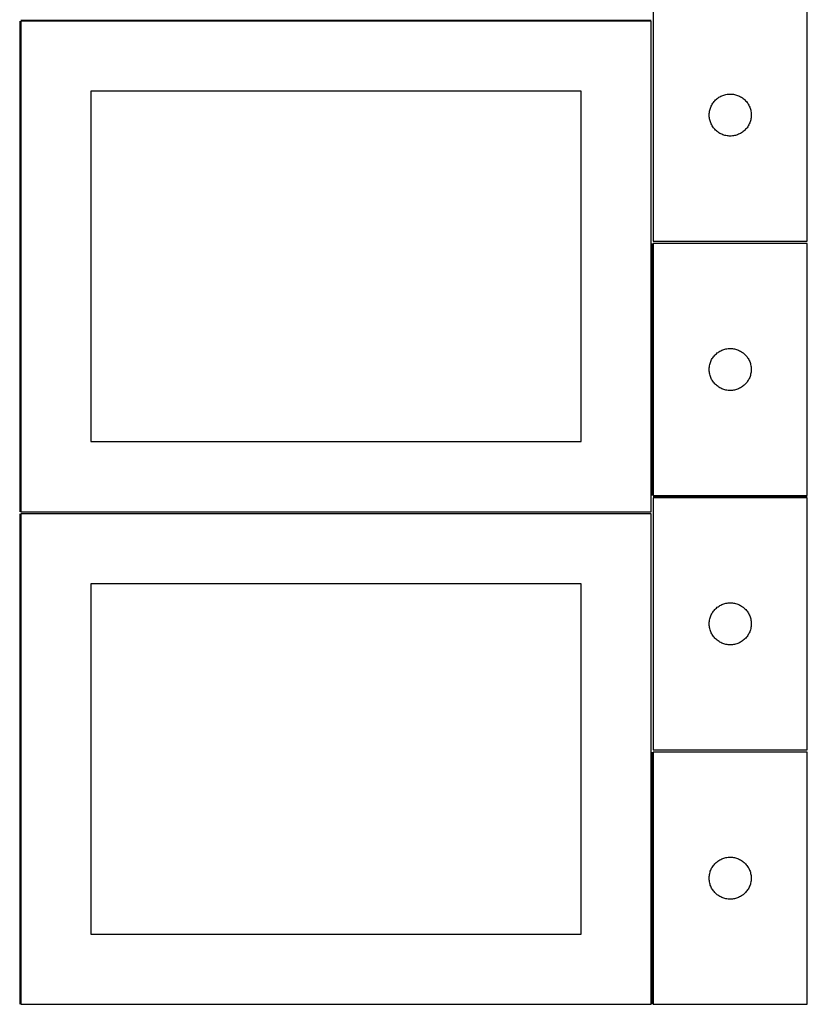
# Model space of a CAD drawing. Header units: millimetres. Extents: x 7 to 1493, y 7 to 2993.
# Tile 2 of 14: x 909 to 1471, y 7 to 709. Entities that reach past the tile are written whole.
import ezdxf

# ---------------------------------------------------------------- set-up
doc = ezdxf.new("R2010")
doc.units = ezdxf.units.MM
doc.layers.add('COMMON', color=5, linetype='CONTINUOUS', true_color=0x0000ff)
doc.layers.add('CUT', color=7, linetype='CONTINUOUS', true_color=0x000000)

msp = doc.modelspace()

# ---------------------------------------------------------------- linework, layer by layer
at = {"layer": 'COMMON'}
for p, q in [((908.799608, 708.074292), (908.799608, 358.074292)), ((909.574236, 708.824292), (1359.549609, 708.824292)), ((1360.299609, 549.572968), (1360.299609, 369.572968)), ((1361.100341, 368.822967), (1471.04961, 368.822967)), ((908.774768, 356.549511), (908.774768, 6.574291)), ((1360.274769, 186.524781), (1360.274769, 6.549511))]:
    msp.add_line(p, q, dxfattribs=at)
at = {"layer": 'CUT'}
for p, q in [((1361.074237, 731.145838), (1361.074237, 551.145838)), ((1471.074237, 551.145838), (1471.074237, 731.145838)), ((1359.549609, 708.074292), (909.549609, 708.074292)), ((909.549609, 708.074292), (909.549609, 358.074292)), ((1359.549609, 358.074292), (1359.549609, 708.074292)), ((1309.549609, 658.074292), (959.549609, 658.074292)), ((959.549609, 658.074292), (959.549609, 408.074292)), ((1309.549609, 408.074292), (1309.549609, 658.074292)), ((1407.38292, 653.371263), (1408.023794, 653.802472)), ((1408.023794, 653.802472), (1408.686016, 654.200117)), ((1408.686016, 654.200117), (1409.36783, 654.563144)), ((1409.36783, 654.563144), (1410.067428, 654.890592)), ((1410.067428, 654.890592), (1410.782955, 655.18159)), ((1410.782955, 655.18159), (1411.512514, 655.435369)), ((1411.512514, 655.435369), (1412.25417, 655.651254)), ((1412.25417, 655.651254), (1413.005956, 655.828673)), ((1413.005956, 655.828673), (1413.765878, 655.967157)), ((1413.765878, 655.967157), (1414.531922, 656.066336)), ((1414.531922, 656.066336), (1415.302055, 656.125949)), ((1415.302055, 656.125949), (1416.074237, 656.145838)), ((1416.074237, 656.145838), (1416.846418, 656.125949)), ((1416.846418, 656.125949), (1417.616552, 656.066336)), ((1417.616552, 656.066336), (1418.382595, 655.967157)), ((1418.382595, 655.967157), (1419.142518, 655.828673)), ((1419.142518, 655.828673), (1419.894303, 655.651254)), ((1419.894303, 655.651254), (1420.635959, 655.435369)), ((1420.635959, 655.435369), (1421.365518, 655.18159)), ((1421.365518, 655.18159), (1422.081045, 654.890592)), ((1422.081045, 654.890592), (1422.780644, 654.563144)), ((1422.780644, 654.563144), (1423.462458, 654.200117)), ((1423.462458, 654.200117), (1424.12468, 653.802472)), ((1424.12468, 653.802472), (1424.765553, 653.371263)), ((1401.906898, 646.073974), (1402.179377, 646.796757)), ((1402.179377, 646.796757), (1402.488703, 647.504554)), ((1402.488703, 647.504554), (1402.834055, 648.195489)), ((1402.834055, 648.195489), (1403.214517, 648.86773)), ((1403.214517, 648.86773), (1403.629081, 649.519494)), ((1403.629081, 649.519494), (1404.076648, 650.149052)), ((1404.076648, 650.149052), (1404.55603, 650.754736)), ((1404.55603, 650.754736), (1405.065956, 651.334938)), ((1405.065956, 651.334938), (1405.605074, 651.888121)), ((1405.605074, 651.888121), (1406.171955, 652.412817)), ((1406.171955, 652.412817), (1406.765094, 652.907635)), ((1406.765094, 652.907635), (1407.38292, 653.371263)), ((1424.765553, 653.371263), (1425.383379, 652.907635)), ((1425.383379, 652.907635), (1425.976518, 652.412817)), ((1425.976518, 652.412817), (1426.543399, 651.888121)), ((1426.543399, 651.888121), (1427.082517, 651.334938)), ((1427.082517, 651.334938), (1427.592443, 650.754736)), ((1427.592443, 650.754736), (1428.071825, 650.149052)), ((1428.071825, 650.149052), (1428.519392, 649.519494)), ((1428.519392, 649.519494), (1428.933956, 648.86773)), ((1428.933956, 648.86773), (1429.314419, 648.195489)), ((1429.314419, 648.195489), (1429.659771, 647.504554)), ((1429.659771, 647.504554), (1429.969096, 646.796757)), ((1429.969096, 646.796757), (1430.241575, 646.073974)), ((1401.07921, 641.532057), (1401.118974, 642.30347)), ((1401.07921, 640.759619), (1401.07921, 641.532057)), ((1401.118974, 639.988206), (1401.07921, 640.759619)), ((1401.118974, 642.30347), (1401.198397, 643.071813)), ((1401.198397, 639.219863), (1401.118974, 639.988206)), ((1401.198397, 643.071813), (1401.317267, 643.835049)), ((1401.317267, 643.835049), (1401.475271, 644.591154)), ((1401.475271, 644.591154), (1401.671989, 645.338123)), ((1401.671989, 645.338123), (1401.906898, 646.073974)), ((1430.241575, 646.073974), (1430.476485, 645.338123)), ((1430.476485, 645.338123), (1430.673202, 644.591154)), ((1430.673202, 644.591154), (1430.831206, 643.835049)), ((1430.831206, 643.835049), (1430.950077, 643.071813)), ((1430.950077, 643.071813), (1431.0295, 642.30347)), ((1431.0295, 639.988206), (1430.950077, 639.219863)), ((1431.0295, 642.30347), (1431.069264, 641.532057)), ((1431.069264, 640.759619), (1431.0295, 639.988206)), ((1431.069264, 641.532057), (1431.069264, 640.759619)), ((1401.317267, 638.456627), (1401.198397, 639.219863)), ((1401.475271, 637.700522), (1401.317267, 638.456627)), ((1401.671989, 636.953554), (1401.475271, 637.700522)), ((1401.906898, 636.217702), (1401.671989, 636.953554)), ((1402.179377, 635.49492), (1401.906898, 636.217702)), ((1402.488703, 634.787122), (1402.179377, 635.49492)), ((1402.834055, 634.096187), (1402.488703, 634.787122)), ((1403.214517, 633.423946), (1402.834055, 634.096187)), ((1403.629081, 632.772182), (1403.214517, 633.423946)), ((1404.076648, 632.142624), (1403.629081, 632.772182)), ((1428.519392, 632.772182), (1428.071825, 632.142624)), ((1428.933956, 633.423946), (1428.519392, 632.772182)), ((1429.314419, 634.096187), (1428.933956, 633.423946)), ((1429.659771, 634.787122), (1429.314419, 634.096187)), ((1429.969096, 635.49492), (1429.659771, 634.787122)), ((1430.241575, 636.217702), (1429.969096, 635.49492)), ((1430.476485, 636.953554), (1430.241575, 636.217702)), ((1430.673202, 637.700522), (1430.476485, 636.953554)), ((1430.831206, 638.456627), (1430.673202, 637.700522)), ((1430.950077, 639.219863), (1430.831206, 638.456627)), ((1404.55603, 631.53694), (1404.076648, 632.142624)), ((1405.065956, 630.956738), (1404.55603, 631.53694)), ((1405.605074, 630.403555), (1405.065956, 630.956738)), ((1406.171955, 629.878859), (1405.605074, 630.403555)), ((1406.765094, 629.384041), (1406.171955, 629.878859)), ((1407.38292, 628.920413), (1406.765094, 629.384041)), ((1408.023794, 628.489205), (1407.38292, 628.920413)), ((1408.686016, 628.091559), (1408.023794, 628.489205)), ((1409.36783, 627.728532), (1408.686016, 628.091559)), ((1410.067428, 627.401085), (1409.36783, 627.728532)), ((1410.782955, 627.110086), (1410.067428, 627.401085)), ((1411.512514, 626.856307), (1410.782955, 627.110086)), ((1412.25417, 626.640422), (1411.512514, 626.856307)), ((1413.005956, 626.463003), (1412.25417, 626.640422)), ((1413.765878, 626.32452), (1413.005956, 626.463003)), ((1414.531922, 626.22534), (1413.765878, 626.32452)), ((1415.302055, 626.165727), (1414.531922, 626.22534)), ((1416.074237, 626.145838), (1415.302055, 626.165727)), ((1416.846418, 626.165727), (1416.074237, 626.145838)), ((1417.616552, 626.22534), (1416.846418, 626.165727)), ((1418.382595, 626.32452), (1417.616552, 626.22534)), ((1419.142518, 626.463003), (1418.382595, 626.32452)), ((1419.894303, 626.640422), (1419.142518, 626.463003)), ((1420.635959, 626.856307), (1419.894303, 626.640422)), ((1421.365518, 627.110086), (1420.635959, 626.856307)), ((1422.081045, 627.401085), (1421.365518, 627.110086)), ((1422.780644, 627.728532), (1422.081045, 627.401085)), ((1423.462458, 628.091559), (1422.780644, 627.728532)), ((1424.12468, 628.489205), (1423.462458, 628.091559)), ((1424.765553, 628.920413), (1424.12468, 628.489205)), ((1425.383379, 629.384041), (1424.765553, 628.920413)), ((1425.976518, 629.878859), (1425.383379, 629.384041)), ((1426.543399, 630.403555), (1425.976518, 629.878859)), ((1427.082517, 630.956738), (1426.543399, 630.403555)), ((1427.592443, 631.53694), (1427.082517, 630.956738)), ((1428.071825, 632.142624), (1427.592443, 631.53694)), ((1471.04961, 549.572968), (1361.04961, 549.572968)), ((1361.04961, 549.572968), (1361.04961, 369.572968)), ((1361.074237, 551.145838), (1471.074237, 551.145838)), ((1471.04961, 369.572968), (1471.04961, 549.572968)), ((1405.580448, 470.315251), (1406.147328, 470.839947)), ((1406.147328, 470.839947), (1406.740468, 471.334765)), ((1406.740468, 471.334765), (1407.358294, 471.798393)), ((1407.358294, 471.798393), (1407.999167, 472.229601)), ((1407.999167, 472.229601), (1408.661389, 472.627247)), ((1408.661389, 472.627247), (1409.343203, 472.990274)), ((1409.343203, 472.990274), (1410.042801, 473.317722)), ((1410.042801, 473.317722), (1410.758329, 473.60872)), ((1410.758329, 473.60872), (1411.487888, 473.862499)), ((1411.487888, 473.862499), (1412.229543, 474.078384)), ((1412.229543, 474.078384), (1412.981329, 474.255803)), ((1412.981329, 474.255803), (1413.741251, 474.394286)), ((1413.741251, 474.394286), (1414.507295, 474.493466)), ((1414.507295, 474.493466), (1415.277429, 474.553079)), ((1415.277429, 474.553079), (1416.04961, 474.572968)), ((1416.04961, 474.572968), (1416.821791, 474.553079)), ((1416.821791, 474.553079), (1417.591925, 474.493466)), ((1417.591925, 474.493466), (1418.357969, 474.394286)), ((1418.357969, 474.394286), (1419.117891, 474.255803)), ((1419.117891, 474.255803), (1419.869677, 474.078384)), ((1419.869677, 474.078384), (1420.611332, 473.862499)), ((1420.611332, 473.862499), (1421.340891, 473.60872)), ((1421.340891, 473.60872), (1422.056419, 473.317722)), ((1422.056419, 473.317722), (1422.756017, 472.990274)), ((1422.756017, 472.990274), (1423.437831, 472.627247)), ((1423.437831, 472.627247), (1424.100053, 472.229601)), ((1424.100053, 472.229601), (1424.740926, 471.798393)), ((1424.740926, 471.798393), (1425.358752, 471.334765)), ((1425.358752, 471.334765), (1425.951892, 470.839947)), ((1425.951892, 470.839947), (1426.518772, 470.315251)), ((1401.450644, 463.018284), (1401.647362, 463.765252)), ((1401.647362, 463.765252), (1401.882272, 464.501104)), ((1401.882272, 464.501104), (1402.15475, 465.223886)), ((1402.15475, 465.223886), (1402.464076, 465.931684)), ((1402.464076, 465.931684), (1402.809428, 466.622619)), ((1402.809428, 466.622619), (1403.189891, 467.29486)), ((1403.189891, 467.29486), (1403.604455, 467.946624)), ((1403.604455, 467.946624), (1404.052021, 468.576182)), ((1404.052021, 468.576182), (1404.531403, 469.181866)), ((1404.531403, 469.181866), (1405.04133, 469.762068)), ((1405.04133, 469.762068), (1405.580448, 470.315251)), ((1426.518772, 470.315251), (1427.05789, 469.762068)), ((1427.05789, 469.762068), (1427.567817, 469.181866)), ((1427.567817, 469.181866), (1428.047199, 468.576182)), ((1428.047199, 468.576182), (1428.494765, 467.946624)), ((1428.494765, 467.946624), (1428.909329, 467.29486)), ((1428.909329, 467.29486), (1429.289792, 466.622619)), ((1429.289792, 466.622619), (1429.635144, 465.931684)), ((1429.635144, 465.931684), (1429.94447, 465.223886)), ((1429.94447, 465.223886), (1430.216948, 464.501104)), ((1430.216948, 464.501104), (1430.451858, 463.765252)), ((1430.451858, 463.765252), (1430.648576, 463.018284)), ((1401.054583, 459.959187), (1401.094347, 460.7306)), ((1401.054583, 459.186749), (1401.054583, 459.959187)), ((1401.094347, 458.415336), (1401.054583, 459.186749)), ((1401.094347, 460.7306), (1401.17377, 461.498943)), ((1401.17377, 457.646993), (1401.094347, 458.415336)), ((1401.17377, 461.498943), (1401.292641, 462.262179)), ((1401.292641, 456.883757), (1401.17377, 457.646993)), ((1401.292641, 462.262179), (1401.450644, 463.018284)), ((1401.450644, 456.127652), (1401.292641, 456.883757)), ((1430.648576, 463.018284), (1430.806579, 462.262179)), ((1430.806579, 456.883757), (1430.648576, 456.127652)), ((1430.806579, 462.262179), (1430.92545, 461.498943)), ((1430.92545, 457.646993), (1430.806579, 456.883757)), ((1430.92545, 461.498943), (1431.004873, 460.7306)), ((1431.004873, 458.415336), (1430.92545, 457.646993)), ((1431.004873, 460.7306), (1431.044637, 459.959187)), ((1431.044637, 459.186749), (1431.004873, 458.415336)), ((1431.044637, 459.959187), (1431.044637, 459.186749)), ((1401.647362, 455.380683), (1401.450644, 456.127652)), ((1401.882272, 454.644832), (1401.647362, 455.380683)), ((1402.15475, 453.92205), (1401.882272, 454.644832)), ((1402.464076, 453.214252), (1402.15475, 453.92205)), ((1402.809428, 452.523317), (1402.464076, 453.214252)), ((1403.189891, 451.851076), (1402.809428, 452.523317)), ((1403.604455, 451.199312), (1403.189891, 451.851076)), ((1404.052021, 450.569754), (1403.604455, 451.199312)), ((1404.531403, 449.96407), (1404.052021, 450.569754)), ((1405.04133, 449.383868), (1404.531403, 449.96407)), ((1427.567817, 449.96407), (1427.05789, 449.383868)), ((1428.047199, 450.569754), (1427.567817, 449.96407)), ((1428.494765, 451.199312), (1428.047199, 450.569754)), ((1428.909329, 451.851076), (1428.494765, 451.199312)), ((1429.289792, 452.523317), (1428.909329, 451.851076)), ((1429.635144, 453.214252), (1429.289792, 452.523317)), ((1429.94447, 453.92205), (1429.635144, 453.214252)), ((1430.216948, 454.644832), (1429.94447, 453.92205)), ((1430.451858, 455.380683), (1430.216948, 454.644832)), ((1430.648576, 456.127652), (1430.451858, 455.380683)), ((1405.580448, 448.830685), (1405.04133, 449.383868)), ((1406.147328, 448.305989), (1405.580448, 448.830685)), ((1406.740468, 447.811171), (1406.147328, 448.305989)), ((1407.358294, 447.347543), (1406.740468, 447.811171)), ((1407.999167, 446.916335), (1407.358294, 447.347543)), ((1408.661389, 446.518689), (1407.999167, 446.916335)), ((1409.343203, 446.155662), (1408.661389, 446.518689)), ((1410.042801, 445.828214), (1409.343203, 446.155662)), ((1410.758329, 445.537216), (1410.042801, 445.828214)), ((1411.487888, 445.283437), (1410.758329, 445.537216)), ((1412.229543, 445.067552), (1411.487888, 445.283437)), ((1412.981329, 444.890133), (1412.229543, 445.067552)), ((1413.741251, 444.751649), (1412.981329, 444.890133)), ((1414.507295, 444.65247), (1413.741251, 444.751649)), ((1415.277429, 444.592857), (1414.507295, 444.65247)), ((1416.04961, 444.572968), (1415.277429, 444.592857)), ((1416.821791, 444.592857), (1416.04961, 444.572968)), ((1417.591925, 444.65247), (1416.821791, 444.592857)), ((1418.357969, 444.751649), (1417.591925, 444.65247)), ((1419.117891, 444.890133), (1418.357969, 444.751649)), ((1419.869677, 445.067552), (1419.117891, 444.890133)), ((1420.611332, 445.283437), (1419.869677, 445.067552)), ((1421.340891, 445.537216), (1420.611332, 445.283437)), ((1422.056419, 445.828214), (1421.340891, 445.537216)), ((1422.756017, 446.155662), (1422.056419, 445.828214)), ((1423.437831, 446.518689), (1422.756017, 446.155662)), ((1424.100053, 446.916335), (1423.437831, 446.518689)), ((1424.740926, 447.347543), (1424.100053, 446.916335)), ((1425.358752, 447.811171), (1424.740926, 447.347543)), ((1425.951892, 448.305989), (1425.358752, 447.811171)), ((1426.518772, 448.830685), (1425.951892, 448.305989)), ((1427.05789, 449.383868), (1426.518772, 448.830685)), ((959.549609, 408.074292), (1309.549609, 408.074292)), ((1361.04961, 369.572968), (1471.04961, 369.572968)), ((1471.100341, 368.072967), (1361.100341, 368.072967)), ((1361.100341, 368.072967), (1361.100341, 188.072967)), ((1471.100341, 188.072967), (1471.100341, 368.072967)), ((1359.524769, 356.549511), (909.524769, 356.549511)), ((909.524769, 356.549511), (909.524769, 6.549511)), ((909.549609, 358.074292), (1359.549609, 358.074292)), ((1359.524769, 6.549511), (1359.524769, 356.549511)), ((1309.524769, 306.549511), (959.524769, 306.549511)), ((959.524769, 306.549511), (959.524769, 56.549511)), ((1309.524769, 56.549511), (1309.524769, 306.549511)), ((1404.582135, 287.681865), (1405.092061, 288.262067)), ((1405.092061, 288.262067), (1405.631179, 288.81525)), ((1405.631179, 288.81525), (1406.19806, 289.339946)), ((1406.19806, 289.339946), (1406.791199, 289.834764)), ((1406.791199, 289.834764), (1407.409025, 290.298392)), ((1407.409025, 290.298392), (1408.049898, 290.7296)), ((1408.049898, 290.7296), (1408.71212, 291.127246)), ((1408.71212, 291.127246), (1409.393934, 291.490273)), ((1409.393934, 291.490273), (1410.093533, 291.817721)), ((1410.093533, 291.817721), (1410.80906, 292.108719)), ((1410.80906, 292.108719), (1411.538619, 292.362498)), ((1411.538619, 292.362498), (1412.280275, 292.578383)), ((1412.280275, 292.578383), (1413.03206, 292.755802)), ((1413.03206, 292.755802), (1413.791983, 292.894285)), ((1413.791983, 292.894285), (1414.558026, 292.993465)), ((1414.558026, 292.993465), (1415.32816, 293.053078)), ((1415.32816, 293.053078), (1416.100341, 293.072967)), ((1416.100341, 293.072967), (1416.872523, 293.053078)), ((1416.872523, 293.053078), (1417.642656, 292.993465)), ((1417.642656, 292.993465), (1418.4087, 292.894285)), ((1418.4087, 292.894285), (1419.168622, 292.755802)), ((1419.168622, 292.755802), (1419.920408, 292.578383)), ((1419.920408, 292.578383), (1420.662064, 292.362498)), ((1420.662064, 292.362498), (1421.391623, 292.108719)), ((1421.391623, 292.108719), (1422.10715, 291.817721)), ((1422.10715, 291.817721), (1422.806748, 291.490273)), ((1422.806748, 291.490273), (1423.488562, 291.127246)), ((1423.488562, 291.127246), (1424.150784, 290.7296)), ((1424.150784, 290.7296), (1424.791658, 290.298392)), ((1424.791658, 290.298392), (1425.409484, 289.834764)), ((1425.409484, 289.834764), (1426.002623, 289.339946)), ((1426.002623, 289.339946), (1426.569504, 288.81525)), ((1426.569504, 288.81525), (1427.108622, 288.262067)), ((1427.108622, 288.262067), (1427.618548, 287.681865)), ((1401.343372, 280.762178), (1401.501376, 281.518283)), ((1401.501376, 281.518283), (1401.698093, 282.265251)), ((1401.698093, 282.265251), (1401.933003, 283.001103)), ((1401.933003, 283.001103), (1402.205482, 283.723885)), ((1402.205482, 283.723885), (1402.514807, 284.431683)), ((1402.514807, 284.431683), (1402.860159, 285.122618)), ((1402.860159, 285.122618), (1403.240622, 285.794859)), ((1403.240622, 285.794859), (1403.655186, 286.446623)), ((1403.655186, 286.446623), (1404.102753, 287.076181)), ((1404.102753, 287.076181), (1404.582135, 287.681865)), ((1427.618548, 287.681865), (1428.09793, 287.076181)), ((1428.09793, 287.076181), (1428.545497, 286.446623)), ((1428.545497, 286.446623), (1428.960061, 285.794859)), ((1428.960061, 285.794859), (1429.340523, 285.122618)), ((1429.340523, 285.122618), (1429.685875, 284.431683)), ((1429.685875, 284.431683), (1429.995201, 283.723885)), ((1429.995201, 283.723885), (1430.26768, 283.001103)), ((1430.26768, 283.001103), (1430.502589, 282.265251)), ((1430.502589, 282.265251), (1430.699307, 281.518283)), ((1430.699307, 281.518283), (1430.857311, 280.762178)), ((1401.105314, 278.459186), (1401.145078, 279.230599)), ((1401.105314, 277.686748), (1401.105314, 278.459186)), ((1401.145078, 276.915335), (1401.105314, 277.686748)), ((1401.145078, 279.230599), (1401.224501, 279.998942)), ((1401.224501, 276.146992), (1401.145078, 276.915335)), ((1401.224501, 279.998942), (1401.343372, 280.762178)), ((1401.343372, 275.383756), (1401.224501, 276.146992)), ((1401.501376, 274.627651), (1401.343372, 275.383756)), ((1401.698093, 273.880682), (1401.501376, 274.627651)), ((1430.699307, 274.627651), (1430.502589, 273.880682)), ((1430.857311, 275.383756), (1430.699307, 274.627651)), ((1430.857311, 280.762178), (1430.976182, 279.998942)), ((1430.976182, 276.146992), (1430.857311, 275.383756)), ((1430.976182, 279.998942), (1431.055604, 279.230599)), ((1431.055604, 276.915335), (1430.976182, 276.146992)), ((1431.055604, 279.230599), (1431.095368, 278.459186)), ((1431.095368, 277.686748), (1431.055604, 276.915335)), ((1431.095368, 278.459186), (1431.095368, 277.686748)), ((1401.933003, 273.144831), (1401.698093, 273.880682)), ((1402.205482, 272.422049), (1401.933003, 273.144831)), ((1402.514807, 271.714251), (1402.205482, 272.422049)), ((1402.860159, 271.023316), (1402.514807, 271.714251)), ((1403.240622, 270.351075), (1402.860159, 271.023316)), ((1403.655186, 269.699311), (1403.240622, 270.351075)), ((1404.102753, 269.069753), (1403.655186, 269.699311)), ((1404.582135, 268.464069), (1404.102753, 269.069753)), ((1405.092061, 267.883867), (1404.582135, 268.464069)), ((1405.631179, 267.330684), (1405.092061, 267.883867)), ((1406.19806, 266.805988), (1405.631179, 267.330684)), ((1426.569504, 267.330684), (1426.002623, 266.805988)), ((1427.108622, 267.883867), (1426.569504, 267.330684)), ((1427.618548, 268.464069), (1427.108622, 267.883867)), ((1428.09793, 269.069753), (1427.618548, 268.464069)), ((1428.545497, 269.699311), (1428.09793, 269.069753)), ((1428.960061, 270.351075), (1428.545497, 269.699311)), ((1429.340523, 271.023316), (1428.960061, 270.351075)), ((1429.685875, 271.714251), (1429.340523, 271.023316)), ((1429.995201, 272.422049), (1429.685875, 271.714251)), ((1430.26768, 273.144831), (1429.995201, 272.422049)), ((1430.502589, 273.880682), (1430.26768, 273.144831)), ((1406.791199, 266.31117), (1406.19806, 266.805988)), ((1407.409025, 265.847542), (1406.791199, 266.31117)), ((1408.049898, 265.416334), (1407.409025, 265.847542)), ((1408.71212, 265.018688), (1408.049898, 265.416334)), ((1409.393934, 264.655661), (1408.71212, 265.018688)), ((1410.093533, 264.328213), (1409.393934, 264.655661)), ((1410.80906, 264.037215), (1410.093533, 264.328213)), ((1411.538619, 263.783436), (1410.80906, 264.037215)), ((1412.280275, 263.567551), (1411.538619, 263.783436)), ((1413.03206, 263.390132), (1412.280275, 263.567551)), ((1413.791983, 263.251648), (1413.03206, 263.390132)), ((1414.558026, 263.152469), (1413.791983, 263.251648)), ((1415.32816, 263.092856), (1414.558026, 263.152469)), ((1416.100341, 263.072967), (1415.32816, 263.092856)), ((1416.872523, 263.092856), (1416.100341, 263.072967)), ((1417.642656, 263.152469), (1416.872523, 263.092856)), ((1418.4087, 263.251648), (1417.642656, 263.152469)), ((1419.168622, 263.390132), (1418.4087, 263.251648)), ((1419.920408, 263.567551), (1419.168622, 263.390132)), ((1420.662064, 263.783436), (1419.920408, 263.567551)), ((1421.391623, 264.037215), (1420.662064, 263.783436)), ((1422.10715, 264.328213), (1421.391623, 264.037215)), ((1422.806748, 264.655661), (1422.10715, 264.328213)), ((1423.488562, 265.018688), (1422.806748, 264.655661)), ((1424.150784, 265.416334), (1423.488562, 265.018688)), ((1424.791658, 265.847542), (1424.150784, 265.416334)), ((1425.409484, 266.31117), (1424.791658, 265.847542)), ((1426.002623, 266.805988), (1425.409484, 266.31117)), ((1471.02477, 186.524781), (1361.02477, 186.524781)), ((1361.02477, 186.524781), (1361.02477, 6.524781)), ((1361.100341, 188.072967), (1471.100341, 188.072967)), ((1471.02477, 6.524781), (1471.02477, 186.524781)), ((1403.579614, 104.898437), (1404.027181, 105.527995)), ((1404.027181, 105.527995), (1404.506563, 106.133678)), ((1404.506563, 106.133678), (1405.016489, 106.713881)), ((1405.016489, 106.713881), (1405.555607, 107.267064)), ((1405.555607, 107.267064), (1406.122488, 107.79176)), ((1406.122488, 107.79176), (1406.715627, 108.286578)), ((1406.715627, 108.286578), (1407.333453, 108.750206)), ((1407.333453, 108.750206), (1407.974327, 109.181414)), ((1407.974327, 109.181414), (1408.636549, 109.579059)), ((1408.636549, 109.579059), (1409.318363, 109.942087)), ((1409.318363, 109.942087), (1410.017961, 110.269534)), ((1410.017961, 110.269534), (1410.733488, 110.560533)), ((1410.733488, 110.560533), (1411.463047, 110.814311)), ((1411.463047, 110.814311), (1412.204703, 111.030197)), ((1412.204703, 111.030197), (1412.956489, 111.207616)), ((1412.956489, 111.207616), (1413.716411, 111.346099)), ((1413.716411, 111.346099), (1414.482455, 111.445279)), ((1414.482455, 111.445279), (1415.252588, 111.504892)), ((1415.252588, 111.504892), (1416.02477, 111.524781)), ((1416.02477, 111.524781), (1416.796951, 111.504892)), ((1416.796951, 111.504892), (1417.567085, 111.445279)), ((1417.567085, 111.445279), (1418.333128, 111.346099)), ((1418.333128, 111.346099), (1419.093051, 111.207616)), ((1419.093051, 111.207616), (1419.844836, 111.030197)), ((1419.844836, 111.030197), (1420.586492, 110.814311)), ((1420.586492, 110.814311), (1421.316051, 110.560533)), ((1421.316051, 110.560533), (1422.031578, 110.269534)), ((1422.031578, 110.269534), (1422.731177, 109.942087)), ((1422.731177, 109.942087), (1423.412991, 109.579059)), ((1423.412991, 109.579059), (1424.075213, 109.181414)), ((1424.075213, 109.181414), (1424.716086, 108.750206)), ((1424.716086, 108.750206), (1425.333912, 108.286578)), ((1425.333912, 108.286578), (1425.927052, 107.79176)), ((1425.927052, 107.79176), (1426.493932, 107.267064)), ((1426.493932, 107.267064), (1427.03305, 106.713881)), ((1427.03305, 106.713881), (1427.542976, 106.133678)), ((1427.542976, 106.133678), (1428.022358, 105.527995)), ((1428.022358, 105.527995), (1428.469925, 104.898437)), ((1401.069507, 97.682413), (1401.14893, 98.450756)), ((1401.14893, 98.450756), (1401.2678, 99.213992)), ((1401.2678, 99.213992), (1401.425804, 99.970097)), ((1401.425804, 99.970097), (1401.622522, 100.717065)), ((1401.622522, 100.717065), (1401.857431, 101.452916)), ((1401.857431, 101.452916), (1402.12991, 102.175699)), ((1402.12991, 102.175699), (1402.439236, 102.883497)), ((1402.439236, 102.883497), (1402.784588, 103.574432)), ((1402.784588, 103.574432), (1403.16505, 104.246673)), ((1403.16505, 104.246673), (1403.579614, 104.898437)), ((1428.469925, 104.898437), (1428.884489, 104.246673)), ((1428.884489, 104.246673), (1429.264952, 103.574432)), ((1429.264952, 103.574432), (1429.610304, 102.883497)), ((1429.610304, 102.883497), (1429.919629, 102.175699)), ((1429.919629, 102.175699), (1430.192108, 101.452916)), ((1430.192108, 101.452916), (1430.427018, 100.717065)), ((1430.427018, 100.717065), (1430.623735, 99.970097)), ((1430.623735, 99.970097), (1430.781739, 99.213992)), ((1430.781739, 99.213992), (1430.90061, 98.450756)), ((1430.90061, 98.450756), (1430.980033, 97.682413)), ((1401.029743, 96.910999), (1401.069507, 97.682413)), ((1401.029743, 96.138562), (1401.029743, 96.910999)), ((1401.069507, 95.367149), (1401.029743, 96.138562)), ((1401.14893, 94.598805), (1401.069507, 95.367149)), ((1401.2678, 93.835569), (1401.14893, 94.598805)), ((1401.425804, 93.079465), (1401.2678, 93.835569)), ((1401.622522, 92.332496), (1401.425804, 93.079465)), ((1401.857431, 91.596645), (1401.622522, 92.332496)), ((1402.12991, 90.873862), (1401.857431, 91.596645)), ((1430.192108, 91.596645), (1429.919629, 90.873862)), ((1430.427018, 92.332496), (1430.192108, 91.596645)), ((1430.623735, 93.079465), (1430.427018, 92.332496)), ((1430.781739, 93.835569), (1430.623735, 93.079465)), ((1430.90061, 94.598805), (1430.781739, 93.835569)), ((1430.980033, 95.367149), (1430.90061, 94.598805)), ((1430.980033, 97.682413), (1431.019797, 96.910999)), ((1431.019797, 96.138562), (1430.980033, 95.367149)), ((1431.019797, 96.910999), (1431.019797, 96.138562)), ((1402.439236, 90.166065), (1402.12991, 90.873862)), ((1402.784588, 89.47513), (1402.439236, 90.166065)), ((1403.16505, 88.802889), (1402.784588, 89.47513)), ((1403.579614, 88.151125), (1403.16505, 88.802889)), ((1404.027181, 87.521566), (1403.579614, 88.151125)), ((1404.506563, 86.915883), (1404.027181, 87.521566)), ((1405.016489, 86.335681), (1404.506563, 86.915883)), ((1405.555607, 85.782498), (1405.016489, 86.335681)), ((1406.122488, 85.257802), (1405.555607, 85.782498)), ((1406.715627, 84.762984), (1406.122488, 85.257802)), ((1407.333453, 84.299356), (1406.715627, 84.762984)), ((1425.333912, 84.762984), (1424.716086, 84.299356)), ((1425.927052, 85.257802), (1425.333912, 84.762984)), ((1426.493932, 85.782498), (1425.927052, 85.257802)), ((1427.03305, 86.335681), (1426.493932, 85.782498)), ((1427.542976, 86.915883), (1427.03305, 86.335681)), ((1428.022358, 87.521566), (1427.542976, 86.915883)), ((1428.469925, 88.151125), (1428.022358, 87.521566)), ((1428.884489, 88.802889), (1428.469925, 88.151125)), ((1429.264952, 89.47513), (1428.884489, 88.802889)), ((1429.610304, 90.166065), (1429.264952, 89.47513)), ((1429.919629, 90.873862), (1429.610304, 90.166065)), ((1407.974327, 83.868147), (1407.333453, 84.299356)), ((1408.636549, 83.470502), (1407.974327, 83.868147)), ((1409.318363, 83.107474), (1408.636549, 83.470502)), ((1410.017961, 82.780027), (1409.318363, 83.107474)), ((1410.733488, 82.489028), (1410.017961, 82.780027)), ((1411.463047, 82.23525), (1410.733488, 82.489028)), ((1412.204703, 82.019365), (1411.463047, 82.23525)), ((1412.956489, 81.841945), (1412.204703, 82.019365)), ((1413.716411, 81.703462), (1412.956489, 81.841945)), ((1414.482455, 81.604283), (1413.716411, 81.703462)), ((1415.252588, 81.544669), (1414.482455, 81.604283)), ((1416.02477, 81.524781), (1415.252588, 81.544669)), ((1416.796951, 81.544669), (1416.02477, 81.524781)), ((1417.567085, 81.604283), (1416.796951, 81.544669)), ((1418.333128, 81.703462), (1417.567085, 81.604283)), ((1419.093051, 81.841945), (1418.333128, 81.703462)), ((1419.844836, 82.019365), (1419.093051, 81.841945)), ((1420.586492, 82.23525), (1419.844836, 82.019365)), ((1421.316051, 82.489028), (1420.586492, 82.23525)), ((1422.031578, 82.780027), (1421.316051, 82.489028)), ((1422.731177, 83.107474), (1422.031578, 82.780027)), ((1423.412991, 83.470502), (1422.731177, 83.107474)), ((1424.075213, 83.868147), (1423.412991, 83.470502)), ((1424.716086, 84.299356), (1424.075213, 83.868147)), ((959.524769, 56.549511), (1309.524769, 56.549511)), ((909.524769, 6.549511), (1359.524769, 6.549511)), ((1361.02477, 6.524781), (1471.02477, 6.524781))]:
    msp.add_line(p, q, dxfattribs=at)

doc.saveas('drawing.dxf')
